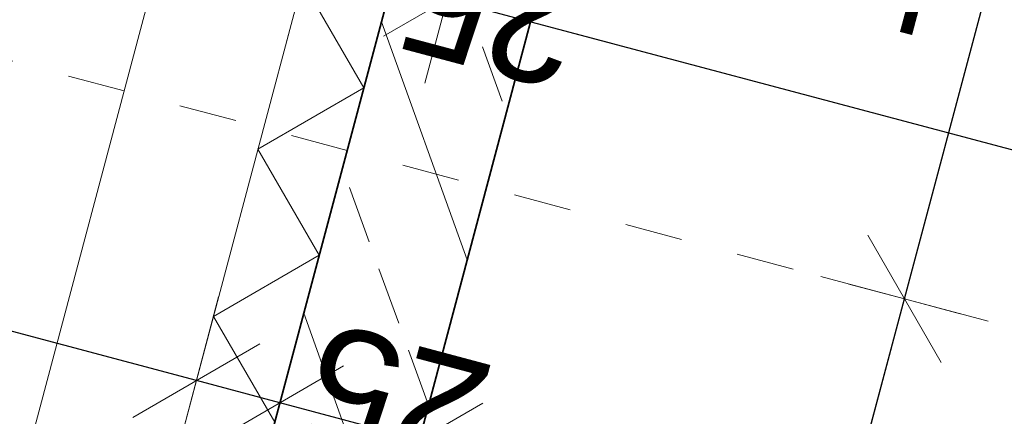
# Model space of a CAD drawing. Header units: metres. Extents: x 4462371 to 4462630, y 5328161 to 5328403.
# Tile 62 of 152: x 4462443.842 to 4462445.549, y 5328252.34 to 5328253.027. Entities that reach past the tile are written whole.
import ezdxf

# ---------------------------------------------------------------- set-up
doc = ezdxf.new("R2010")
doc.units = ezdxf.units.M
doc.header["$PDMODE"] = 65
doc.linetypes.add('AUSGEZOGEN', pattern=[0])
doc.linetypes.add('VERDECKT2_S2', pattern=[0.15000000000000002, 0.1, -0.05])
for name, color, linetype, lineweight in [('Maßlinie_Allgemein', 7, 'AUSGEZOGEN', 13), ('Schraffur', 7, 'AUSGEZOGEN', 158), ('Standard', 7, 'AUSGEZOGEN', 13)]:
    doc.layers.add(name, color=color, linetype=linetype, lineweight=lineweight)
doc.styles.add('ARIAL', font='ARIAL.TTF')
doc.dimstyles.new('_DIMSTYLE_12', dxfattribs={"dimtxt": 0.2, "dimasz": 0.3, "dimexe": 0, "dimexo": 0, "dimgap": 0.1, "dimtad": 2, "dimrnd": 0.01, "dimzin": 4, "dimdsep": 46, "dimtxsty": 'ARIAL', "dimblk1": 'ALL_ML_STRICH', "dimblk2": 'ALL_ML_STRICH', "dimsah": 1, "dimcen": 0, "dimclrd": 7, "dimclre": 7, "dimclrt": 7, "dimadec": 0, "dimazin": 0, "dimtfac": 1, "dimtdec": 0, "dimtix": 1, "dimtmove": 2, "dimatfit": 3, "dimfxl": 0, "dimtzin": 0, "dimlwd": 0, "dimlwe": 13, "dimarcsym": 0})
doc.dimstyles.new('_DIMSTYLE_20', dxfattribs={"dimtxt": 0.2, "dimasz": 0.3, "dimexe": 0, "dimexo": 0, "dimgap": 0.1, "dimtad": 2, "dimdec": 1, "dimlfac": 100, "dimrnd": 0.5, "dimzin": 4, "dimdsep": 46, "dimtxsty": 'ARIAL', "dimblk1": 'ALL_ML_STRICH', "dimblk2": 'ALL_ML_STRICH', "dimsah": 1, "dimcen": 0, "dimclrd": 7, "dimclre": 7, "dimclrt": 7, "dimadec": 0, "dimazin": 0, "dimtfac": 1, "dimtdec": 0, "dimtix": 1, "dimtmove": 2, "dimatfit": 3, "dimfxl": 0, "dimtvp": 1.2, "dimtzin": 0, "dimlwd": 0, "dimlwe": 13, "dimarcsym": 0})
doc.dimstyles.new('_DIMSTYLE_3', dxfattribs={"dimtxt": 0.2, "dimasz": 0.3, "dimexe": 0, "dimexo": 0, "dimgap": 0.1, "dimtad": 2, "dimrnd": 0.005, "dimzin": 4, "dimdsep": 46, "dimtxsty": 'ARIAL', "dimblk1": 'ALL_ML_STRICH', "dimblk2": 'ALL_ML_STRICH', "dimsah": 1, "dimcen": 0, "dimclrd": 7, "dimclre": 7, "dimclrt": 7, "dimadec": 0, "dimazin": 0, "dimtfac": 1, "dimtdec": 0, "dimtix": 1, "dimtmove": 2, "dimatfit": 3, "dimfxl": 0, "dimtzin": 0, "dimlwd": 0, "dimlwe": 13, "dimarcsym": 0})
doc.dimstyles.new('_DIMSTYLE_8', dxfattribs={"dimtxt": 0.2, "dimasz": 0.3, "dimexe": 0, "dimexo": 0, "dimgap": 0.1, "dimtad": 2, "dimdec": 3, "dimrnd": 0.005, "dimzin": 4, "dimdsep": 46, "dimtxsty": 'ARIAL', "dimblk1": 'ALL_ML_STRICH', "dimblk2": 'ALL_ML_STRICH', "dimsah": 1, "dimcen": 0, "dimclrd": 7, "dimclre": 7, "dimclrt": 7, "dimadec": 0, "dimazin": 0, "dimtfac": 1, "dimtdec": 0, "dimtix": 1, "dimtmove": 2, "dimatfit": 3, "dimfxl": 0, "dimtzin": 0, "dimlwd": 0, "dimlwe": 13, "dimarcsym": 0})
doc.dimstyles.new('_DIMSTYLE_9', dxfattribs={"dimtxt": 0.2, "dimasz": 0.3, "dimexe": 0, "dimexo": 1e-06, "dimgap": 0.1, "dimtad": 2, "dimdec": 3, "dimrnd": 0.005, "dimzin": 4, "dimdsep": 46, "dimtxsty": 'ARIAL', "dimblk1": 'ALL_ML_STRICH', "dimblk2": 'ALL_ML_STRICH', "dimsah": 1, "dimcen": 0, "dimse1": 1, "dimse2": 1, "dimclrd": 7, "dimclre": 7, "dimclrt": 7, "dimadec": 0, "dimazin": 0, "dimtfac": 1, "dimtdec": 0, "dimtix": 1, "dimtmove": 2, "dimatfit": 3, "dimfxl": 0, "dimtzin": 0, "dimlwd": 0, "dimlwe": 13, "dimarcsym": 0})

# ---------------------------------------------------------------- blocks, each defined once
blk = doc.blocks.new('ALL_ML_STRICH')
at = {"color": 0, "linetype": 'ByBlock', "lineweight": -2}
for p, q in [((0, -0.5), (0, 0.5)), ((-0.3, -0.3), (0.3, 0.3)), ((-1, 0), (0.5, 0))]:
    blk.add_line(p, q, dxfattribs=at)
blk = doc.blocks.new('*D142')
at = {"layer": 'DEFPOINTS', "color": 7, "linetype": 'AUSGEZOGEN', "lineweight": 13}
for p in [(4462449.703643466, 5328252.862503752), (4462441.049485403, 5328239.214091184), (4462447.910314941, 5328237.386794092)]:
    blk.add_point(p, dxfattribs=at)
at = {"layer": 'Maßlinie_Allgemein', "color": 7, "linetype": 'AUSGEZOGEN', "lineweight": -2}
blk.add_line((4462447.910314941, 5328237.386794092), (4462451.877849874, 5328252.283430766), dxfattribs=at)
at = {"layer": 'Maßlinie_Allgemein', "color": 7, "linetype": 'AUSGEZOGEN', "lineweight": 13, "xscale": 0.3, "yscale": 0.3, "zscale": 0.3}
for p, rotation in [((4462451.877849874, 5328252.283430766), 75.08618496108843), ((4462447.910314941, 5328237.386794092), 255.0861849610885)]:
    blk.add_blockref('ALL_ML_STRICH', p, dxfattribs=dict(at, rotation=rotation))
at = {"layer": 'Maßlinie_Allgemein', "color": 7, "linetype": 'AUSGEZOGEN', "lineweight": 13, "insert": (4462449.704510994, 5328244.913697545), "char_height": 0.2, "width": 1.2, "attachment_point": 5, "rotation": 75.08618496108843, "style": 'ARIAL'}
blk.add_mtext('\\A1;{\\A1;{15.41\\H0.132000;\\S5^ ;}}', dxfattribs=at)
blk = doc.blocks.new('*D145')
at = {"layer": 'DEFPOINTS', "color": 7, "linetype": 'AUSGEZOGEN', "lineweight": 13}
for p in [(4462472.158808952, 5328337.173404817), (4462441.049485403, 5328239.214091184), (4462448.63505048, 5328237.193769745)]:
    blk.add_point(p, dxfattribs=at)
at = {"layer": 'Maßlinie_Allgemein', "color": 7, "linetype": 'AUSGEZOGEN', "lineweight": -2}
blk.add_line((4462448.63505048, 5328237.193769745), (4462475.057751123, 5328336.401307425), dxfattribs=at)
at = {"layer": 'Maßlinie_Allgemein', "color": 7, "linetype": 'AUSGEZOGEN', "lineweight": 13, "xscale": 0.3, "yscale": 0.3, "zscale": 0.3}
for p, rotation in [((4462475.057751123, 5328336.401307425), 75.08618496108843), ((4462448.63505048, 5328237.193769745), 255.0861849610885)]:
    blk.add_blockref('ALL_ML_STRICH', p, dxfattribs=dict(at, rotation=rotation))
at = {"layer": 'Maßlinie_Allgemein', "color": 7, "linetype": 'AUSGEZOGEN', "lineweight": 13, "insert": (4462461.662570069, 5328286.897677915), "char_height": 0.2, "width": 1.4, "attachment_point": 5, "rotation": 75.08618496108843, "style": 'ARIAL'}
blk.add_mtext('\\A1;{\\A1;{102.66\\H0.132000;\\S5^ ;}}', dxfattribs=at)
blk = doc.blocks.new('*D146')
at = {"layer": 'DEFPOINTS', "color": 7, "linetype": 'AUSGEZOGEN', "lineweight": 13}
for p in [(4462472.158808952, 5328337.173404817), (4462440.148705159, 5328235.831991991), (4462448.459005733, 5328233.618646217)]:
    blk.add_point(p, dxfattribs=at)
at = {"layer": 'Maßlinie_Allgemein', "color": 7, "linetype": 'AUSGEZOGEN', "lineweight": -2}
blk.add_line((4462448.459005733, 5328233.618646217), (4462475.782486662, 5328336.208283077), dxfattribs=at)
at = {"layer": 'Maßlinie_Allgemein', "color": 7, "linetype": 'AUSGEZOGEN', "lineweight": 13, "xscale": 0.3, "yscale": 0.3, "zscale": 0.3}
for p, rotation in [((4462475.782486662, 5328336.208283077), 75.08618496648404), ((4462448.459005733, 5328233.618646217), 255.086184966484)]:
    blk.add_blockref('ALL_ML_STRICH', p, dxfattribs=dict(at, rotation=rotation))
at = {"layer": 'Maßlinie_Allgemein', "color": 7, "linetype": 'AUSGEZOGEN', "lineweight": 13, "insert": (4462461.936915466, 5328285.013603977), "char_height": 0.2, "width": 1.4, "attachment_point": 5, "rotation": 75.08618496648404, "style": 'ARIAL'}
blk.add_mtext('\\A1;{\\A1;{106.16\\H0.132000;\\S5^ ;}}', dxfattribs=at)
blk = doc.blocks.new('*D155')
at = {"layer": 'DEFPOINTS', "color": 7, "linetype": 'AUSGEZOGEN', "lineweight": 13}
for p in [(4462444.022858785, 5328252.903605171), (4462440.79414084, 5328240.780954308), (4462442.871716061, 5328240.227617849)]:
    blk.add_point(p, dxfattribs=at)
at = {"layer": 'Maßlinie_Allgemein', "color": 7, "linetype": 'AUSGEZOGEN', "lineweight": -2}
for p, q in [((4462442.871716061, 5328240.227617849), (4462446.100434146, 5328252.350268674)), ((4462446.100434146, 5328252.350268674), (4462446.100434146, 5328252.350268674)), ((4462442.871716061, 5328240.227617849), (4462442.871716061, 5328240.227617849))]:
    blk.add_line(p, q, dxfattribs=at)
at = {"layer": 'Maßlinie_Allgemein', "color": 7, "linetype": 'AUSGEZOGEN', "lineweight": 13, "yscale": 0.3, "zscale": 0.3}
for p, xscale, rotation in [((4462446.100434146, 5328252.350268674), 0.2999999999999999, 75.08618509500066), ((4462442.871716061, 5328240.227617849), 0.3, 255.0861850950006)]:
    blk.add_blockref('ALL_ML_STRICH', p, dxfattribs=dict(at, xscale=xscale, rotation=rotation))
at = {"layer": 'Maßlinie_Allgemein', "color": 7, "linetype": 'AUSGEZOGEN', "lineweight": 13, "insert": (4462444.291061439, 5328246.347094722), "char_height": 0.2, "width": 1, "attachment_point": 5, "rotation": 75.08618509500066, "style": 'ARIAL'}
blk.add_mtext('\\A1;{\\A1;{12.55\\H0.132000;\\S^ ;}}', dxfattribs=at)
at = {"layer": 'Maßlinie_Allgemein', "color": 7, "linetype": 'AUSGEZOGEN', "lineweight": 13, "insert": (4462444.338050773, 5328244.887681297), "char_height": 0.2, "width": 0.01, "attachment_point": 1, "rotation": 75.08618509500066, "line_spacing_factor": 0.6024096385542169, "style": 'ARIAL'}
blk.add_mtext('Ausrundungen Rampe', dxfattribs=at)
blk = doc.blocks.new('*D156')
at = {"layer": 'DEFPOINTS', "color": 7, "linetype": 'AUSGEZOGEN', "lineweight": 13}
for p in [(4462444.527699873, 5328254.799098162), (4462444.022858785, 5328252.903605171), (4462446.100434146, 5328252.350268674)]:
    blk.add_point(p, dxfattribs=at)
at = {"layer": 'Maßlinie_Allgemein', "color": 7, "linetype": 'AUSGEZOGEN', "lineweight": -2}
for p, q in [((4462446.100434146, 5328252.350268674), (4462446.605275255, 5328254.24576166)), ((4462446.605275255, 5328254.24576166), (4462446.605275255, 5328254.24576166)), ((4462446.100434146, 5328252.350268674), (4462446.100434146, 5328252.350268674))]:
    blk.add_line(p, q, dxfattribs=at)
at = {"layer": 'Maßlinie_Allgemein', "color": 7, "linetype": 'AUSGEZOGEN', "lineweight": 13, "yscale": 0.3, "zscale": 0.3}
for p, xscale, rotation in [((4462446.605275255, 5328254.24576166), 0.2999999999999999, 75.08618509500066), ((4462446.100434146, 5328252.350268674), 0.3, 255.0861850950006)]:
    blk.add_blockref('ALL_ML_STRICH', p, dxfattribs=dict(at, xscale=xscale, rotation=rotation))
at = {"layer": 'Maßlinie_Allgemein', "color": 7, "linetype": 'AUSGEZOGEN', "lineweight": 13, "insert": (4462446.160031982, 5328253.364392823), "char_height": 0.2, "width": 0.8, "attachment_point": 5, "rotation": 75.08618509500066, "style": 'ARIAL'}
blk.add_mtext('\\A1;{\\A1;{1.96\\H0.132000;\\S^ ;}}', dxfattribs=at)
blk = doc.blocks.new('*D161')
at = {"layer": 'DEFPOINTS', "color": 7, "linetype": 'AUSGEZOGEN', "lineweight": 13}
for p in [(4462444.022858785, 5328252.903605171), (4462440.79414084, 5328240.780954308), (4462442.146980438, 5328240.420642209)]:
    blk.add_point(p, dxfattribs=at)
at = {"layer": 'Maßlinie_Allgemein', "color": 7, "linetype": 'AUSGEZOGEN', "lineweight": -2}
for p, q in [((4462442.146980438, 5328240.420642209), (4462445.375698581, 5328252.543293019)), ((4462445.375698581, 5328252.543293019), (4462445.375698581, 5328252.543293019)), ((4462442.146980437, 5328240.420642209), (4462442.146980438, 5328240.420642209))]:
    blk.add_line(p, q, dxfattribs=at)
at = {"layer": 'Maßlinie_Allgemein', "color": 7, "linetype": 'AUSGEZOGEN', "lineweight": 13, "yscale": 0.3, "zscale": 0.3}
for p, xscale, rotation in [((4462445.375698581, 5328252.543293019), 0.3000000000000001, 75.08618481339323), ((4462442.146980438, 5328240.420642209), 0.3, 255.0861848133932)]:
    blk.add_blockref('ALL_ML_STRICH', p, dxfattribs=dict(at, xscale=xscale, rotation=rotation))
at = {"layer": 'Maßlinie_Allgemein', "color": 7, "linetype": 'AUSGEZOGEN', "lineweight": 13, "insert": (4462443.566325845, 5328246.540119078), "char_height": 0.2, "width": 1, "attachment_point": 5, "rotation": 75.08618481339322, "style": 'ARIAL'}
blk.add_mtext('\\A1;{\\A1;{12.55\\H0.132000;\\S^ ;}}', dxfattribs=at)
blk = doc.blocks.new('*D162')
at = {"layer": 'DEFPOINTS', "color": 7, "linetype": 'AUSGEZOGEN', "lineweight": 13}
for p in [(4462444.373474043, 5328254.220036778), (4462444.022858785, 5328252.903605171), (4462445.375698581, 5328252.543293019)]:
    blk.add_point(p, dxfattribs=at)
at = {"layer": 'Maßlinie_Allgemein', "color": 7, "linetype": 'AUSGEZOGEN', "lineweight": -2}
for p, q in [((4462445.375698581, 5328252.543293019), (4462445.726313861, 5328253.85972462)), ((4462445.726313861, 5328253.85972462), (4462445.726313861, 5328253.85972462)), ((4462445.375698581, 5328252.543293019), (4462445.375698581, 5328252.543293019))]:
    blk.add_line(p, q, dxfattribs=at)
at = {"layer": 'Maßlinie_Allgemein', "color": 7, "linetype": 'AUSGEZOGEN', "lineweight": 13, "yscale": 0.3, "zscale": 0.3}
for p, xscale, rotation in [((4462445.726313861, 5328253.85972462), 0.3000000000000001, 75.08618481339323), ((4462445.375698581, 5328252.543293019), 0.3, 255.0861848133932)]:
    blk.add_blockref('ALL_ML_STRICH', p, dxfattribs=dict(at, xscale=xscale, rotation=rotation))
at = {"layer": 'Maßlinie_Allgemein', "color": 7, "linetype": 'AUSGEZOGEN', "lineweight": 13, "insert": (4462445.358051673, 5328253.267921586), "char_height": 0.2, "width": 0.8, "attachment_point": 5, "rotation": 75.08618481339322, "style": 'ARIAL'}
blk.add_mtext('\\A1;{\\A1;{1.36\\H0.132000;\\S^ ;}}', dxfattribs=at)
blk = doc.blocks.new('*D187')
at = {"layer": 'DEFPOINTS', "color": 7, "linetype": 'AUSGEZOGEN', "lineweight": 13}
for p in [(4462444.936414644, 5328254.390911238), (4462449.526406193, 5328253.168423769), (4462449.17252823, 5328251.839741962)]:
    blk.add_point(p, dxfattribs=at)
at = {"layer": 'Maßlinie_Allgemein', "color": 7, "linetype": 'AUSGEZOGEN', "lineweight": -2}
for p, q in [((4462444.582536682, 5328253.06222943), (4462444.582536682, 5328253.06222943)), ((4462449.17252823, 5328251.839741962), (4462444.582536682, 5328253.06222943)), ((4462449.17252823, 5328251.839741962), (4462449.17252823, 5328251.839741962))]:
    blk.add_line(p, q, dxfattribs=at)
at = {"layer": 'Maßlinie_Allgemein', "color": 7, "linetype": 'AUSGEZOGEN', "lineweight": 13, "yscale": 0.3, "zscale": 0.3}
for p, xscale, rotation in [((4462444.582536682, 5328253.06222943), 0.3, 165.0861851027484), ((4462449.17252823, 5328251.839741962), 0.3000000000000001, 345.0861851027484)]:
    blk.add_blockref('ALL_ML_STRICH', p, dxfattribs=dict(at, xscale=xscale, rotation=rotation))
at = {"layer": 'Maßlinie_Allgemein', "color": 7, "linetype": 'AUSGEZOGEN', "lineweight": 13, "insert": (4462446.350510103, 5328252.594881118), "char_height": 0.2, "width": 0.8, "attachment_point": 5, "rotation": 165.0861851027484, "style": 'ARIAL'}
blk.add_mtext('\\A1;{\\A1;{4.75\\H0.132000;\\S^ ;}}', dxfattribs=at)
blk = doc.blocks.new('*D188')
at = {"layer": 'DEFPOINTS', "color": 7, "linetype": 'AUSGEZOGEN', "lineweight": 13}
for p in [(4462444.936414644, 5328254.390911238), (4462444.630494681, 5328254.213674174), (4462444.582536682, 5328253.06222943)]:
    blk.add_point(p, dxfattribs=at)
at = {"layer": 'Maßlinie_Allgemein', "color": 7, "linetype": 'AUSGEZOGEN', "lineweight": -2}
for p, q in [((4462444.340958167, 5328253.126570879), (4462444.340958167, 5328253.126570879)), ((4462444.582536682, 5328253.06222943), (4462444.340958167, 5328253.126570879)), ((4462444.582536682, 5328253.06222943), (4462444.582536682, 5328253.06222943))]:
    blk.add_line(p, q, dxfattribs=at)
at = {"layer": 'Maßlinie_Allgemein', "color": 7, "linetype": 'AUSGEZOGEN', "lineweight": 13, "yscale": 0.3, "zscale": 0.3}
for p, xscale, rotation in [((4462444.340958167, 5328253.126570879), 0.3, 165.0861851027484), ((4462444.582536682, 5328253.06222943), 0.3000000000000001, 345.0861851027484)]:
    blk.add_blockref('ALL_ML_STRICH', p, dxfattribs=dict(at, xscale=xscale, rotation=rotation))
at = {"layer": 'Maßlinie_Allgemein', "color": 7, "linetype": 'AUSGEZOGEN', "lineweight": 13, "insert": (4462443.585326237, 5328253.309554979), "char_height": 0.2, "width": 0.8, "attachment_point": 5, "rotation": 165.0861851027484, "style": 'ARIAL'}
blk.add_mtext('\\A1;{\\A1;{25\\H0.132000;\\S^ ;}}', dxfattribs=at)
blk = doc.blocks.new('*D189')
at = {"layer": 'DEFPOINTS', "color": 7, "linetype": 'AUSGEZOGEN', "lineweight": 13}
for p in [(4462444.980857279, 5328256.500537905), (4462444.630494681, 5328254.213674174), (4462444.340958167, 5328253.126570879)]:
    blk.add_point(p, dxfattribs=at)
at = {"layer": 'Maßlinie_Allgemein', "color": 7, "linetype": 'AUSGEZOGEN', "lineweight": -2}
for p, q in [((4462444.099379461, 5328253.190912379), (4462444.099379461, 5328253.190912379)), ((4462444.340958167, 5328253.126570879), (4462444.099379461, 5328253.190912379)), ((4462444.340958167, 5328253.126570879), (4462444.340958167, 5328253.126570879))]:
    blk.add_line(p, q, dxfattribs=at)
at = {"layer": 'Maßlinie_Allgemein', "color": 7, "linetype": 'AUSGEZOGEN', "lineweight": 13, "yscale": 0.3, "zscale": 0.3}
for p, xscale, rotation in [((4462444.099379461, 5328253.190912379), 0.3, 165.0861851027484), ((4462444.340958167, 5328253.126570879), 0.3000000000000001, 345.0861851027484)]:
    blk.add_blockref('ALL_ML_STRICH', p, dxfattribs=dict(at, xscale=xscale, rotation=rotation))
at = {"layer": 'Maßlinie_Allgemein', "color": 7, "linetype": 'AUSGEZOGEN', "lineweight": 13, "insert": (4462444.659467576, 5328253.040398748), "char_height": 0.2, "width": 0.8, "attachment_point": 5, "rotation": 165.0861851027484, "style": 'ARIAL'}
blk.add_mtext('\\A1;{\\A1;{25\\H0.132000;\\S^ ;}}', dxfattribs=at)
blk = doc.blocks.new('*D196')
at = {"layer": 'DEFPOINTS', "color": 7, "linetype": 'AUSGEZOGEN', "lineweight": 13}
for p in [(4462445.0170203, 5328254.110727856), (4462449.703643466, 5328252.862503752), (4462449.221082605, 5328251.050664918)]:
    blk.add_point(p, dxfattribs=at)
at = {"layer": 'Maßlinie_Allgemein', "color": 7, "linetype": 'AUSGEZOGEN', "lineweight": -2}
for p, q in [((4462444.534459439, 5328252.298889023), (4462444.534459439, 5328252.298889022)), ((4462449.221082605, 5328251.050664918), (4462444.534459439, 5328252.298889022)), ((4462449.221082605, 5328251.050664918), (4462449.221082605, 5328251.050664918))]:
    blk.add_line(p, q, dxfattribs=at)
at = {"layer": 'Maßlinie_Allgemein', "color": 7, "linetype": 'AUSGEZOGEN', "lineweight": 13, "xscale": 0.3, "yscale": 0.3, "zscale": 0.3}
for p, rotation in [((4462444.534459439, 5328252.298889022), 165.0861850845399), ((4462449.221082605, 5328251.050664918), 345.0861850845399)]:
    blk.add_blockref('ALL_ML_STRICH', p, dxfattribs=dict(at, rotation=rotation))
at = {"layer": 'Maßlinie_Allgemein', "color": 7, "linetype": 'AUSGEZOGEN', "lineweight": 13, "insert": (4462446.35074867, 5328251.818672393), "char_height": 0.2, "width": 0.8, "attachment_point": 5, "rotation": 165.08618508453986, "style": 'ARIAL'}
blk.add_mtext('\\A1;{\\A1;{4.85\\H0.132000;\\S^ ;}}', dxfattribs=at)
blk = doc.blocks.new('*D197')
at = {"layer": 'DEFPOINTS', "color": 7, "linetype": 'AUSGEZOGEN', "lineweight": 13}
for p in [(4462444.77544179, 5328254.175069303), (4462445.0170203, 5328254.110727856), (4462444.534459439, 5328252.298889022)]:
    blk.add_point(p, dxfattribs=at)
at = {"layer": 'Maßlinie_Allgemein', "color": 7, "linetype": 'AUSGEZOGEN', "lineweight": -2}
for p, q in [((4462444.292880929, 5328252.363230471), (4462444.292880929, 5328252.36323047)), ((4462444.534459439, 5328252.298889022), (4462444.292880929, 5328252.36323047)), ((4462444.534459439, 5328252.298889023), (4462444.534459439, 5328252.298889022))]:
    blk.add_line(p, q, dxfattribs=at)
at = {"layer": 'Maßlinie_Allgemein', "color": 7, "linetype": 'AUSGEZOGEN', "lineweight": 13, "xscale": 0.3, "yscale": 0.3, "zscale": 0.3}
for p, rotation in [((4462444.292880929, 5328252.36323047), 165.0861850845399), ((4462444.534459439, 5328252.298889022), 345.0861850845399)]:
    blk.add_blockref('ALL_ML_STRICH', p, dxfattribs=dict(at, rotation=rotation))
at = {"layer": 'Maßlinie_Allgemein', "color": 7, "linetype": 'AUSGEZOGEN', "lineweight": 13, "insert": (4462444.495672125, 5328252.369812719), "char_height": 0.2, "width": 0.8, "attachment_point": 5, "rotation": 165.08618508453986, "style": 'ARIAL'}
blk.add_mtext('\\A1;{\\A1;{25\\H0.132000;\\S^ ;}}', dxfattribs=at)
blk = doc.blocks.new('*D198')
at = {"layer": 'DEFPOINTS', "color": 7, "linetype": 'AUSGEZOGEN', "lineweight": 13}
for p in [(4462444.630494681, 5328254.213674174), (4462444.77544179, 5328254.175069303), (4462444.292880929, 5328252.36323047)]:
    blk.add_point(p, dxfattribs=at)
at = {"layer": 'Maßlinie_Allgemein', "color": 7, "linetype": 'AUSGEZOGEN', "lineweight": -2}
for p, q in [((4462444.147933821, 5328252.40183534), (4462444.147933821, 5328252.401835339)), ((4462444.292880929, 5328252.36323047), (4462444.147933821, 5328252.401835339)), ((4462444.292880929, 5328252.363230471), (4462444.292880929, 5328252.36323047))]:
    blk.add_line(p, q, dxfattribs=at)
at = {"layer": 'Maßlinie_Allgemein', "color": 7, "linetype": 'AUSGEZOGEN', "lineweight": 13, "xscale": 0.3, "yscale": 0.3, "zscale": 0.3}
for p, rotation in [((4462444.292880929, 5328252.36323047), 345.0861850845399), ((4462444.147933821, 5328252.401835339), 165.0861850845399)]:
    blk.add_blockref('ALL_ML_STRICH', p, dxfattribs=dict(at, rotation=rotation))
at = {"layer": 'Maßlinie_Allgemein', "color": 7, "linetype": 'AUSGEZOGEN', "lineweight": 13, "insert": (4462443.511378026, 5328252.095038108), "char_height": 0.2, "width": 0.8, "attachment_point": 5, "rotation": 165.08618508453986, "style": 'ARIAL'}
blk.add_mtext('\\A1;{\\A1;{15\\H0.132000;\\S^ ;}}', dxfattribs=at)
blk = doc.blocks.new('*D199')
at = {"layer": 'DEFPOINTS', "color": 7, "linetype": 'AUSGEZOGEN', "lineweight": 13}
for p in [(4462438.832610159, 5328255.757868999), (4462444.630494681, 5328254.213674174), (4462444.147933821, 5328252.401835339)]:
    blk.add_point(p, dxfattribs=at)
at = {"layer": 'Maßlinie_Allgemein', "color": 7, "linetype": 'AUSGEZOGEN', "lineweight": -2}
for p, q in [((4462438.350049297, 5328253.94603016), (4462438.350049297, 5328253.946030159)), ((4462444.147933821, 5328252.401835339), (4462438.350049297, 5328253.946030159)), ((4462444.147933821, 5328252.40183534), (4462444.147933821, 5328252.401835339))]:
    blk.add_line(p, q, dxfattribs=at)
at = {"layer": 'Maßlinie_Allgemein', "color": 7, "linetype": 'AUSGEZOGEN', "lineweight": 13, "xscale": 0.3, "yscale": 0.3, "zscale": 0.3}
for p, rotation in [((4462438.350049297, 5328253.946030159), 165.0861850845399), ((4462444.147933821, 5328252.401835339), 345.0861850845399)]:
    blk.add_blockref('ALL_ML_STRICH', p, dxfattribs=dict(at, rotation=rotation))
at = {"layer": 'Maßlinie_Allgemein', "color": 7, "linetype": 'AUSGEZOGEN', "lineweight": 13, "insert": (4462440.723023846, 5328253.317547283), "char_height": 0.2, "width": 0.8, "attachment_point": 5, "rotation": 165.08618508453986, "style": 'ARIAL'}
blk.add_mtext('\\A1;{\\A1;{6.00\\H0.132000;\\S^ ;}}', dxfattribs=at)
blk = doc.blocks.new('*D226')
at = {"layer": 'DEFPOINTS', "color": 7, "linetype": 'AUSGEZOGEN', "lineweight": 13}
for p in [(4462445.001578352, 5328254.052749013), (4462441.049485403, 5328239.214091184), (4462446.460843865, 5328237.772842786)]:
    blk.add_point(p, dxfattribs=at)
at = {"layer": 'Maßlinie_Allgemein', "color": 7, "linetype": 'AUSGEZOGEN', "lineweight": -2}
for p, q in [((4462446.460843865, 5328237.772842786), (4462450.412936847, 5328252.611500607)), ((4462450.412936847, 5328252.611500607), (4462450.412936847, 5328252.611500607)), ((4462446.460843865, 5328237.772842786), (4462446.460843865, 5328237.772842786))]:
    blk.add_line(p, q, dxfattribs=at)
at = {"layer": 'Maßlinie_Allgemein', "color": 7, "linetype": 'AUSGEZOGEN', "lineweight": 13, "xscale": 0.3, "yscale": 0.3, "zscale": 0.3}
for p, rotation in [((4462450.412936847, 5328252.611500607), 75.08618496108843), ((4462446.460843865, 5328237.772842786), 255.0861849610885)]:
    blk.add_blockref('ALL_ML_STRICH', p, dxfattribs=dict(at, rotation=rotation))
at = {"layer": 'Maßlinie_Allgemein', "color": 7, "linetype": 'AUSGEZOGEN', "lineweight": 13, "insert": (4462448.247187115, 5328245.270791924), "char_height": 0.2, "width": 1.2, "attachment_point": 5, "rotation": 75.08618496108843, "style": 'ARIAL'}
blk.add_mtext('\\A1;{\\A1;{15.35\\H0.132000;\\S5^ ;}}', dxfattribs=at)
blk = doc.blocks.new('*D227')
at = {"layer": 'DEFPOINTS', "color": 7, "linetype": 'AUSGEZOGEN', "lineweight": 13}
for p in [(4462445.001578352, 5328254.052749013), (4462449.703643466, 5328252.862503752), (4462450.412936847, 5328252.611500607)]:
    blk.add_point(p, dxfattribs=at)
at = {"layer": 'Maßlinie_Allgemein', "color": 7, "linetype": 'AUSGEZOGEN', "lineweight": -2}
for p, q in [((4462450.412936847, 5328252.611500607), (4462450.428378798, 5328252.66947946)), ((4462450.428378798, 5328252.66947946), (4462450.428378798, 5328252.66947946)), ((4462450.412936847, 5328252.611500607), (4462450.412936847, 5328252.611500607))]:
    blk.add_line(p, q, dxfattribs=at)
at = {"layer": 'Maßlinie_Allgemein', "color": 7, "linetype": 'AUSGEZOGEN', "lineweight": 13, "xscale": 0.3, "yscale": 0.3, "zscale": 0.3}
for p, rotation in [((4462450.412936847, 5328252.611500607), 255.0861849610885), ((4462450.428378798, 5328252.66947946), 75.08618496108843)]:
    blk.add_blockref('ALL_ML_STRICH', p, dxfattribs=dict(at, rotation=rotation))
at = {"layer": 'Maßlinie_Allgemein', "color": 7, "linetype": 'AUSGEZOGEN', "lineweight": 13, "insert": (4462450.212485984, 5328252.51467591), "char_height": 0.2, "width": 0.6, "attachment_point": 5, "rotation": 75.08618496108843, "style": 'ARIAL'}
blk.add_mtext('\\A1;{\\A1;{6\\H0.132000;\\S^ ;}}', dxfattribs=at)
blk = doc.blocks.new('*D398')
at = {"layer": 'DEFPOINTS', "color": 7, "linetype": 'AUSGEZOGEN', "lineweight": 13}
for p in [(4462445.0170203, 5328254.110727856), (4462449.703643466, 5328252.862503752), (4462449.02805826, 5328250.325929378)]:
    blk.add_point(p, dxfattribs=at)
at = {"layer": 'Maßlinie_Allgemein', "color": 7, "linetype": 'AUSGEZOGEN', "lineweight": -2}
for p, q in [((4462444.341435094, 5328251.574153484), (4462444.341435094, 5328251.574153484)), ((4462449.02805826, 5328250.325929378), (4462444.341435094, 5328251.574153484)), ((4462449.02805826, 5328250.325929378), (4462449.02805826, 5328250.325929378))]:
    blk.add_line(p, q, dxfattribs=at)
at = {"layer": 'Maßlinie_Allgemein', "color": 7, "linetype": 'AUSGEZOGEN', "lineweight": 13, "xscale": 0.3, "yscale": 0.3, "zscale": 0.3}
for p, rotation in [((4462444.341435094, 5328251.574153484), 165.0861850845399), ((4462449.02805826, 5328250.325929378), 345.0861850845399)]:
    blk.add_blockref('ALL_ML_STRICH', p, dxfattribs=dict(at, rotation=rotation))
at = {"layer": 'Maßlinie_Allgemein', "color": 7, "linetype": 'AUSGEZOGEN', "lineweight": 13, "insert": (4462446.157724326, 5328251.093936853), "char_height": 0.2, "width": 0.8, "attachment_point": 5, "rotation": 165.08618508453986, "style": 'ARIAL'}
blk.add_mtext('\\A1;{\\A1;{4.85\\H0.132000;\\S^ ;}}', dxfattribs=at)
blk = doc.blocks.new('*D399')
at = {"layer": 'DEFPOINTS', "color": 7, "linetype": 'AUSGEZOGEN', "lineweight": 13}
for p in [(4462438.446084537, 5328255.860815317), (4462445.0170203, 5328254.110727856), (4462444.341435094, 5328251.574153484)]:
    blk.add_point(p, dxfattribs=at)
at = {"layer": 'Maßlinie_Allgemein', "color": 7, "linetype": 'AUSGEZOGEN', "lineweight": -2}
for p, q in [((4462437.77049933, 5328253.32424094), (4462437.77049933, 5328253.32424094)), ((4462444.341435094, 5328251.574153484), (4462437.77049933, 5328253.32424094)), ((4462444.341435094, 5328251.574153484), (4462444.341435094, 5328251.574153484))]:
    blk.add_line(p, q, dxfattribs=at)
at = {"layer": 'Maßlinie_Allgemein', "color": 7, "linetype": 'AUSGEZOGEN', "lineweight": 13, "xscale": 0.3, "yscale": 0.3, "zscale": 0.3}
for p, rotation in [((4462437.77049933, 5328253.32424094), 165.0861850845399), ((4462444.341435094, 5328251.574153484), 345.0861850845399)]:
    blk.add_blockref('ALL_ML_STRICH', p, dxfattribs=dict(at, rotation=rotation))
at = {"layer": 'Maßlinie_Allgemein', "color": 7, "linetype": 'AUSGEZOGEN', "lineweight": 13, "insert": (4462440.529999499, 5328252.592811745), "char_height": 0.2, "width": 0.8, "attachment_point": 5, "rotation": 165.08618508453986, "style": 'ARIAL'}
blk.add_mtext('\\A1;{\\A1;{6.80\\H0.132000;\\S^ ;}}', dxfattribs=at)
blk = doc.blocks.new('*D514')
at = {"layer": 'DEFPOINTS', "color": 7, "linetype": 'AUSGEZOGEN', "lineweight": 13}
for p in [(4462445.001578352, 5328254.052749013), (4462441.049485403, 5328239.214091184), (4462447.185579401, 5328237.57981844)]:
    blk.add_point(p, dxfattribs=at)
at = {"layer": 'Maßlinie_Allgemein', "color": 7, "linetype": 'AUSGEZOGEN', "lineweight": -2}
for p, q in [((4462447.185579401, 5328237.57981844), (4462451.137672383, 5328252.41847626)), ((4462451.137672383, 5328252.41847626), (4462451.137672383, 5328252.41847626)), ((4462447.185579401, 5328237.57981844), (4462447.185579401, 5328237.57981844))]:
    blk.add_line(p, q, dxfattribs=at)
at = {"layer": 'Maßlinie_Allgemein', "color": 7, "linetype": 'AUSGEZOGEN', "lineweight": 13, "xscale": 0.3, "yscale": 0.3, "zscale": 0.3}
for p, rotation in [((4462451.137672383, 5328252.41847626), 75.08618496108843), ((4462447.185579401, 5328237.57981844), 255.0861849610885)]:
    blk.add_blockref('ALL_ML_STRICH', p, dxfattribs=dict(at, rotation=rotation))
at = {"layer": 'Maßlinie_Allgemein', "color": 7, "linetype": 'AUSGEZOGEN', "lineweight": 13, "insert": (4462448.97192265, 5328245.077767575), "char_height": 0.2, "width": 1.2, "attachment_point": 5, "rotation": 75.08618496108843, "style": 'ARIAL'}
blk.add_mtext('\\A1;{\\A1;{15.35\\H0.132000;\\S5^ ;}}', dxfattribs=at)
blk = doc.blocks.new('*D515')
at = {"layer": 'DEFPOINTS', "color": 7, "linetype": 'AUSGEZOGEN', "lineweight": 13}
for p in [(4462445.001578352, 5328254.052749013), (4462449.703643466, 5328252.862503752), (4462451.137672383, 5328252.41847626)]:
    blk.add_point(p, dxfattribs=at)
at = {"layer": 'Maßlinie_Allgemein', "color": 7, "linetype": 'AUSGEZOGEN', "lineweight": -2}
for p, q in [((4462451.137672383, 5328252.41847626), (4462451.153114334, 5328252.476455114)), ((4462451.153114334, 5328252.476455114), (4462451.153114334, 5328252.476455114)), ((4462451.137672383, 5328252.41847626), (4462451.137672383, 5328252.41847626))]:
    blk.add_line(p, q, dxfattribs=at)
at = {"layer": 'Maßlinie_Allgemein', "color": 7, "linetype": 'AUSGEZOGEN', "lineweight": 13, "xscale": 0.3, "yscale": 0.3, "zscale": 0.3}
for p, rotation in [((4462451.137672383, 5328252.41847626), 255.0861849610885), ((4462451.153114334, 5328252.476455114), 75.08618496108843)]:
    blk.add_blockref('ALL_ML_STRICH', p, dxfattribs=dict(at, rotation=rotation))
at = {"layer": 'Maßlinie_Allgemein', "color": 7, "linetype": 'AUSGEZOGEN', "lineweight": 13, "insert": (4462450.921353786, 5328252.325380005), "char_height": 0.2, "width": 0.6, "attachment_point": 5, "rotation": 75.08618496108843, "style": 'ARIAL'}
blk.add_mtext('\\A1;{\\A1;{6\\H0.132000;\\S^ ;}}', dxfattribs=at)

msp = doc.modelspace()

# ---------------------------------------------------------------- hatches: boundary and pattern name
at = {"layer": 'Schraffur', "linetype": 'AUSGEZOGEN', "lineweight": 18}
h = msp.add_hatch(dxfattribs=at)
h.set_pattern_fill('SCHRAFFUR_7', scale=0.09999999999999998, angle=65, style=0, pattern_type=2)
h.set_pattern_definition([(110, (0, 0), (-0.2819077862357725, -0.1026060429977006), []), (110, (-0.1409538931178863, -0.05130302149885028), (-0.2819077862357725, -0.1026060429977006), [0.1, -0.05])])
h.paths.add_polyline_path([(4462444.512106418, 5328253.769169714), (4462444.657053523, 5328253.730564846), (4462444.409384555, 5328252.800658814), (4462440.910853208, 5328239.664958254), (4462440.765906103, 5328239.703563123), (4462440.662959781, 5328239.317037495), (4462441.049485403, 5328239.214091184), (4462444.650963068, 5328252.736317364), (4462445.001578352, 5328254.052749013), (4462444.75999984, 5328254.117090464), (4462444.615052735, 5328254.155695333)], flags=0)

# ---------------------------------------------------------------- linework, layer by layer
at = {"layer": 'Standard', "color": 7, "linetype": 'VERDECKT2_S2', "lineweight": 18}
for p, q in [((4462438.708131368, 5328254.319117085), (4462444.022858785, 5328252.903605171)), ((4462445.375698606, 5328252.54329302), (4462444.022858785, 5328252.903605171)), ((4462445.375698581, 5328252.543293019), (4462446.100434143, 5328252.350268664))]:
    msp.add_line(p, q, dxfattribs=at)
at = {"layer": 'Standard', "color": 7, "linetype": 'AUSGEZOGEN', "lineweight": 18}
for p, q in [((4462444.373474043, 5328254.220036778), (4462440.485722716, 5328239.622957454)), ((4462444.512106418, 5328253.769169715), (4462440.765906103, 5328239.703563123))]:
    msp.add_line(p, q, dxfattribs=at)
at = {"layer": 'Standard', "color": 7, "linetype": 'AUSGEZOGEN', "lineweight": 35}
for p, q in [((4462441.049485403, 5328239.214091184), (4462445.001578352, 5328254.052749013)), ((4462444.657053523, 5328253.730564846), (4462440.910853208, 5328239.664958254))]:
    msp.add_line(p, q, dxfattribs=at)
at = {"layer": 'Standard', "color": 7, "linetype": 'AUSGEZOGEN', "lineweight": 13}
for p, q in [((4462444.331950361, 5328253.09274987), (4462444.438292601, 5328252.909197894)), ((4462444.438292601, 5328252.909197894), (4462444.254740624, 5328252.802855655)), ((4462444.254740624, 5328252.802855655), (4462444.361082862, 5328252.619303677)), ((4462444.361082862, 5328252.619303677), (4462444.177530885, 5328252.512961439)), ((4462444.177530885, 5328252.512961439), (4462444.283873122, 5328252.329409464))]:
    msp.add_line(p, q, dxfattribs=at)

# ---------------------------------------------------------------- dimensions: what is measured, and where the dimension line sits
at = {"layer": 'Maßlinie_Allgemein', "color": 7, "linetype": 'AUSGEZOGEN', "lineweight": 13}
for base, p1, p2, angle, dimstyle, picture, middle in [((4462475.782486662, 5328336.208283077), (4462440.148706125, 5328235.831991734), (4462472.158809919, 5328337.173404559), 75.08618496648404, '_DIMSTYLE_9', '*D146', (4462461.936915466, 5328285.013603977)), ((4462475.057751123, 5328336.401307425), (4462441.049486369, 5328239.214090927), (4462472.158809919, 5328337.173404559), 75.08618496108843, '_DIMSTYLE_9', '*D145', (4462461.662570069, 5328286.897677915)), ((4462444.099379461, 5328253.190912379), (4462444.340958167, 5328253.126570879), (4462444.099379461, 5328253.190912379), 165.0861851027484, '_DIMSTYLE_20', '*D189', (4462444.659467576, 5328253.040398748)), ((4462437.77049933, 5328253.32424094), (4462444.341435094, 5328251.574153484), (4462437.77049933, 5328253.32424094), 165.0861850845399, '_DIMSTYLE_3', '*D399', (4462440.529999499, 5328252.592811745)), ((4462438.350049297, 5328253.946030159), (4462444.147933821, 5328252.40183534), (4462438.350049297, 5328253.94603016), 165.0861850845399, '_DIMSTYLE_3', '*D199', (4462440.723023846, 5328253.317547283)), ((4462446.605275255, 5328254.24576166), (4462446.100434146, 5328252.350268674), (4462446.605275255, 5328254.24576166), 75.08618509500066, '_DIMSTYLE_12', '*D156', (4462446.160031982, 5328253.364392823)), ((4462444.340958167, 5328253.126570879), (4462444.582536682, 5328253.06222943), (4462444.340958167, 5328253.126570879), 165.0861851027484, '_DIMSTYLE_20', '*D188', (4462443.585326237, 5328253.309554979)), ((4462444.582536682, 5328253.06222943), (4462449.17252823, 5328251.839741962), (4462444.582536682, 5328253.06222943), 165.0861851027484, '_DIMSTYLE_3', '*D187', (4462446.350510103, 5328252.594881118)), ((4462444.147933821, 5328252.401835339), (4462444.292880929, 5328252.363230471), (4462444.147933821, 5328252.40183534), 165.0861850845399, '_DIMSTYLE_20', '*D198', (4462443.511378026, 5328252.095038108)), ((4462445.726313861, 5328253.85972462), (4462445.375698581, 5328252.543293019), (4462445.726313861, 5328253.85972462), 75.08618481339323, '_DIMSTYLE_12', '*D162', (4462445.358051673, 5328253.267921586)), ((4462444.292880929, 5328252.36323047), (4462444.534459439, 5328252.298889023), (4462444.292880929, 5328252.363230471), 165.0861850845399, '_DIMSTYLE_20', '*D197', (4462444.495672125, 5328252.369812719)), ((4462444.341435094, 5328251.574153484), (4462449.02805826, 5328250.325929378), (4462444.341435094, 5328251.574153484), 165.0861850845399, '_DIMSTYLE_3', '*D398', (4462446.157724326, 5328251.093936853)), ((4462444.534459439, 5328252.298889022), (4462449.221082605, 5328251.050664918), (4462444.534459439, 5328252.298889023), 165.0861850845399, '_DIMSTYLE_3', '*D196', (4462446.35074867, 5328251.818672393)), ((4462450.412936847, 5328252.611500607), (4462446.460843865, 5328237.772842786), (4462450.412936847, 5328252.611500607), 75.08618496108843, '_DIMSTYLE_8', '*D226', (4462448.247187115, 5328245.270791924)), ((4462451.137672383, 5328252.41847626), (4462447.185579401, 5328237.57981844), (4462451.137672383, 5328252.41847626), 75.08618496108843, '_DIMSTYLE_8', '*D514', (4462448.97192265, 5328245.077767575)), ((4462450.428378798, 5328252.66947946), (4462450.412936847, 5328252.611500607), (4462450.428378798, 5328252.66947946), 75.08618496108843, '_DIMSTYLE_20', '*D227', (4462450.212485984, 5328252.51467591)), ((4462451.153114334, 5328252.476455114), (4462451.137672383, 5328252.41847626), (4462451.153114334, 5328252.476455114), 75.08618496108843, '_DIMSTYLE_20', '*D515', (4462450.921353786, 5328252.325380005)), ((4462445.375698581, 5328252.543293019), (4462442.146980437, 5328240.420642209), (4462445.375698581, 5328252.543293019), 75.08618481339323, '_DIMSTYLE_12', '*D161', (4462443.566325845, 5328246.540119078)), ((4462451.877849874, 5328252.283430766), (4462441.049486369, 5328239.214090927), (4462449.703644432, 5328252.862503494), 75.08618496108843, '_DIMSTYLE_9', '*D142', (4462449.704510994, 5328244.913697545))]:
    dim = msp.add_linear_dim(base=base, p1=p1, p2=p2, angle=angle, dimstyle=dimstyle, override={"dimpost": '<>', "dimclrd": 7, "dimclre": 7, "dimclrt": 7, "dimlwd": 0, "dimlwe": 13}, dxfattribs=at)
    dim.commit()
    dim.dimension.update_dxf_attribs({"geometry": picture, "text_midpoint": middle, "dimtype": 160})
dim = msp.add_linear_dim(base=(4462446.100434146, 5328252.350268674), p1=(4462442.871716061, 5328240.227617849), p2=(4462446.100434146, 5328252.350268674), angle=75.08618509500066, text='<>\\XAusrundungen Rampe', dimstyle='_DIMSTYLE_12', override={"dimpost": '<>', "dimclrd": 7, "dimclre": 7, "dimclrt": 7, "dimlwd": 0, "dimlwe": 13}, dxfattribs=at)
dim.commit()
dim.dimension.update_dxf_attribs({"geometry": '*D155', "text_midpoint": (4462444.291061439, 5328246.347094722), "dimtype": 160})

doc.saveas('drawing.dxf')
